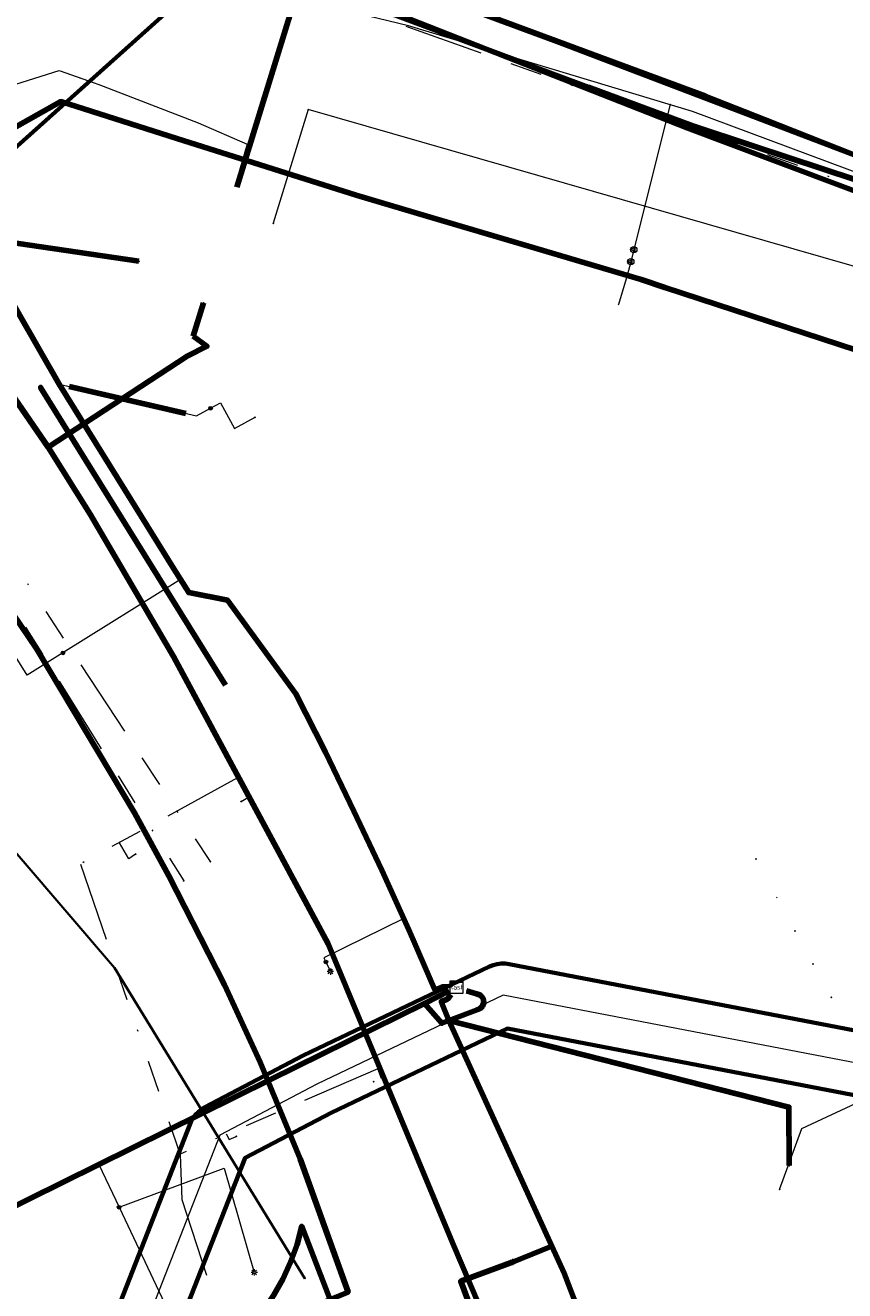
# Model space of a CAD drawing. Header units: metres. Extents: x 242122 to 243107, y 567823 to 568786.
# Tile 14 of 89: x 242314 to 242366, y 567951 to 568031. Entities that reach past the tile are written whole.
import ezdxf
from ezdxf.enums import TextEntityAlignment as Align
from ezdxf.lldxf.tags import DXFTag

# ---------------------------------------------------------------- set-up
doc = ezdxf.new("R2010")
doc.units = ezdxf.units.M
doc.linetypes.add('RI-OVERIG-SO', pattern=[17, 5, -2, 2, -2, 0, -2, 2, -2])
for name, color, linetype, lineweight in [('B-WA-KL-DATA-G', 90, 'KL-DATA-SO', 18), ('B-WA-KL-ET_LS-G', 190, 'KL-LS-SO', 18), ('B-WA-KL-ET_LS_KABELBED-G', 190, 'Continuous', 100), ('B-WA-OG-INFO_ORIENTATIEPOLYGOON-GV', 7, 'Continuous', 70), ('B-WE-IE-MEUBILAIR_ENEXIS NETBEHEER BV-S', 7, 'Continuous', 18), ('B-WE-KL-DATA_COAXKABEL_10_ZIGGO BV-G', 90, 'KL-DATA-SO', 18), ('B-WE-KL-DATA_DUCT_ZIGGO BV-G', 90, 'Continuous', 100), ('B-WE-KL-DATA_HULPSTUK_KPN BV-S', 90, 'Continuous', 18), ('B-WE-KL-DATA_KABELBED_KPN BV-G', 90, 'Continuous', 100), ('B-WE-KL-DATA_KABELBED_ZIGGO BV-G', 90, 'Continuous', 100), ('B-WE-KL-DATA_MANTELBUIS_75_ZIGGO BV-G', 90, 'Continuous', 100), ('B-WE-KL-DATA_REGGEFIBER OPERATOR BV-G', 90, 'KL-DATA-SO', 18), ('B-WE-KL-ET_LS_230 V_ENEXIS NETBEHEER BV-G', 190, 'KL-LS-SO', 18), ('B-WE-KL-ET_LS_400 V_ENEXIS NETBEHEER BV-G', 190, 'KL-LS-SO', 18), ('B-WE-KL-ET_LS_DUCT_ENEXIS NETBEHEER BV-G', 190, 'Continuous', 100), ('B-WE-KL-ET_LS_HULPSTUK_ENEXIS NETBEHEER BV-S', 190, 'Continuous', 18), ('B-WE-KL-ET_LS_KABELBED_ENEXIS NETBEHEER BV-G', 190, 'Continuous', 100), ('B-WE-KL-ET_LS_MANTELBUIS_OVERIG_50_ENEXIS NETBEHEER BV-G', 190, 'Continuous', 100), ('B-WE-KL-ET_MS_10 KV_ENEXIS NETBEHEER BV-G', 130, 'KL-MS-SO', 18), ('B-WE-KL-ET_MS_KABELBED_ENEXIS NETBEHEER BV-G', 130, 'Continuous', 100), ('B-WE-KL-GAS_HD_STAAL_100_8 BAR_ENEXIS NETBEHEER BV-G', 30, 'KL-GAS_HD-SO', 18), ('B-WE-KL-GAS_HULPSTUK_ENEXIS NETBEHEER BV-S', 30, 'Continuous', 18), ('B-WE-KL-GAS_LD_HULPSTUK_ENEXIS NETBEHEER BV-S', 50, 'Continuous', 18), ('B-WE-KL-GAS_LD_OVERIG_15_0.1 BAR_ENEXIS NETBEHEER BV-G', 50, 'KL-GAS_LD-SO', 18), ('B-WE-KL-GAS_LD_POLYETHYLEEN PE_25_0.1 BAR_ENEXIS NETBEHEER BV-G', 50, 'KL-GAS_LD-SO', 18), ('B-WE-KL-GAS_LD_POLYETHYLEEN PE_40_0.1 BAR_ENEXIS NETBEHEER BV-G', 50, 'KL-GAS_LD-SO', 18), ('B-WE-KL-GAS_LD_POLYETHYLEEN PE_50_0.1 BAR_ENEXIS NETBEHEER BV-G', 50, 'KL-GAS_LD-SO', 18), ('B-WE-KL-GAS_LD_SLAGVAST PVC_75_0.1 BAR_ENEXIS NETBEHEER BV-G', 50, 'KL-GAS_LD-SO', 18), ('B-WE-KL-WATER_HULPSTUK_WMD DRINKWATER NV-S', 170, 'Continuous', 18), ('B-WE-KL-WATER_POLYETHYLEEN PE_32_WMD DRINKWATER NV-G', 170, 'KL-WATER-SO', 18), ('B-WE-KL-WATER_POLYETHYLEEN PE_40_WMD DRINKWATER NV-G', 170, 'KL-WATER-SO', 18), ('B-WE-KL-WATER_POLYVINYLCHLORIDE PVC_32_WMD DRINKWATER NV-G', 170, 'KL-WATER-SO', 18), ('B-WE-RI-VRIJVERVAL_GEMEENTE TYNAARLO-G', 210, 'RI-OVERIG-SO', 18), ('B-WE-RI-VRIJVERVAL_HULPSTUK_GEMEENTE TYNAARLO-S', 210, 'Continuous', 18), ('V-WE-KL-WATER_GIETIJZER_150_WMD DRINKWATER NV-G', 170, 'V-KL-WATER-SO', 35), ('V-WE-KL-WATER_HULPSTUK_WMD DRINKWATER NV-S', 170, 'Continuous', 25)]:
    doc.layers.add(name, color=color, linetype=linetype, lineweight=lineweight)
doc.layers.add('B-WE-OG-INFO_EIS VOORZORGSMAATREGEL_ENEXIS NETBEHEER BV-GV', color=7, linetype='Continuous', lineweight=70, true_color=0xfa194b)
doc.styles.add('NLCS-ISO', font='NLCS-ISO.ttf')
doc.styles.get("Standard").update_dxf_attribs({"font": 'arial.ttf'})
tags = doc.linetypes.add('KL-DATA-SO', pattern='A,4,-1,[101,NLCS.shx,S=0.5,R=0,X=0,Y=0],-1,4,-1,["D",Standard,S=1,R=0,X=-0.25,Y=-0.5],-1.5', length=12.5).pattern_tags.tags
tags[18] = DXFTag(74, 10)
tags = doc.linetypes.add('KL-GAS_HD-SO', pattern='A,4,-1,[69,NLCS.shx,S=0.5,R=0,X=0,Y=0],-1,4,-1,["H",Standard,S=1,R=0,X=0,Y=-0.5],-2', length=13).pattern_tags.tags
tags[18] = DXFTag(74, 10)
tags = doc.linetypes.add('KL-GAS_LD-SO', pattern='A,4,-1,[69,NLCS.shx,S=0.5,R=0,X=0,Y=0],-1,4,-1,["L",Standard,S=1,R=0,X=0.25,Y=-0.5],-2', length=13).pattern_tags.tags
tags[18] = DXFTag(74, 10)
tags = doc.linetypes.add('KL-LS-SO', pattern='A,4,-1,[103,NLCS.shx,S=0.75,R=0,X=0,Y=0],-1,4,-1,["L",Standard,S=1,R=0,X=0,Y=-0.5],-2', length=13).pattern_tags.tags
tags[18] = DXFTag(74, 10)
tags = doc.linetypes.add('KL-MS-SO', pattern='A,4,-1,[103,NLCS.shx,S=0.75,R=0,X=0,Y=0],-1,4,-1,["M",Standard,S=1,R=0,X=0,Y=-0.5],-2', length=13).pattern_tags.tags
tags[18] = DXFTag(74, 10)
doc.linetypes.add('KL-WATER-SO', pattern='A,7,-0.5,[168,NLCS.shx,S=0.75,R=0,X=0.75,Y=0],-2', length=9.5)
doc.linetypes.add('V-KL-WATER-SO', pattern='A,3.5,[24,NLCS.shx,S=0.5,R=0,X=0,Y=0],3.5,-0.5,[168,NLCS.shx,S=0.75,R=0,X=0.75,Y=0],-2', length=9.5)

# ---------------------------------------------------------------- blocks, each defined once
blk = doc.blocks.new('SKL-WTB_HULP_OVERIG-SO')
at = {"color": 0, "linetype": 'ByBlock', "lineweight": 18}
for points in [[(-0.14, 0.14), (0.14, -0.14)], [(0.14, 0.14), (-0.14, -0.14)]]:
    blk.add_lwpolyline(points, dxfattribs=at)
at = {"color": 0, "linetype": 'ByBlock', "lineweight": 18, "style": 'NLCS-ISO', "flags": 1}
for tag, p in [('TYPE', (1.5, 0)), ('OMSCHRIJVING', (1.5, -3)), ('LABEL', (1.5, -1.5))]:
    blk.add_attdef(tag, p, '', height=1, dxfattribs=at)
blk = doc.blocks.new('SKL-WTB_HULP_VERLOOP-SO')
at = {"color": 0, "linetype": 'ByBlock', "lineweight": 18}
for points in [[(0.44, 0.72), (-0.88, 0)], [(0.44, -0.72), (-0.88, 0)], [(0.44, -0.72), (0.44, 0.72)]]:
    blk.add_lwpolyline(points, dxfattribs=at)
blk.add_circle((0, 0), 1, dxfattribs=at)
at = {"color": 0, "linetype": 'ByBlock', "lineweight": 18, "style": 'NLCS-ISO', "flags": 1}
for tag, p in [('TYPE', (1.5, 0)), ('OMSCHRIJVING', (1.5, -3)), ('LABEL', (1.5, -1.5))]:
    blk.add_attdef(tag, p, '', height=1, dxfattribs=at)
blk = doc.blocks.new('SKL-WTB_HULP_MOF-SO')
at = {"linetype": 'ByBlock', "lineweight": 18}
h = blk.add_hatch(color=0, dxfattribs=at)
h.dxf.hatch_style = 1
h.paths.add_polyline_path([(-0.5625, 0, 1), (0.5625, 0, 1)])
at = {"color": 0, "linetype": 'ByBlock', "lineweight": 18}
blk.add_circle((0, 0), 0.5625, dxfattribs=at)
at = {"color": 0, "linetype": 'ByBlock', "lineweight": 18, "style": 'NLCS-ISO', "flags": 1}
for tag, p in [('TYPE', (1.5, 0)), ('OMSCHRIJVING', (1.5, -3)), ('LABEL', (1.5, -1.5))]:
    blk.add_attdef(tag, p, '', height=1, dxfattribs=at)
blk = doc.blocks.new('SIE-MEUBILAIR_PAAL_LICHTMAST-SO')
for points in [[(-0.62, 0), (-1, 0)], [(-0.71, 0.71), (-0.44, 0.44)], [(0, 1), (0, 0.62)], [(0.44, 0.44), (0.71, 0.71)], [(1, 0), (0.62, 0)], [(-0.71, -0.71), (-0.44, -0.44)], [(0, -0.62), (0, -1)], [(0.44, -0.44), (0.71, -0.71)]]:
    blk.add_lwpolyline(points)
blk.add_circle((0, 0), 0.5)
blk = doc.blocks.new('SKL-WTB_HULP_KAST-SO')
at = {"color": 0, "linetype": 'ByBlock', "lineweight": 18}
for points in [[(-2, 2), (2, 2), (2, 1.68), (-2, 1.68)], [(-2, 1.52), (2, 1.52), (2, -2), (-2, -2)]]:
    blk.add_lwpolyline(points, close=True, dxfattribs=at)
at = {"color": 0, "linetype": 'ByBlock', "lineweight": 18, "style": 'NLCS-ISO'}
blk.add_text('kast', height=1.5, dxfattribs=at).set_placement((0, 0), align=Align.MIDDLE_CENTER)
at = {"color": 0, "linetype": 'ByBlock', "lineweight": 18, "style": 'NLCS-ISO', "flags": 1}
for tag, p in [('TYPE', (2.5, 0)), ('OMSCHRIJVING', (2.5, -3)), ('LABEL', (2.5, -1.5))]:
    blk.add_attdef(tag, p, '', height=1, dxfattribs=at)
blk = doc.blocks.new('SRI-HULP_OVERIG-SO')
at = {"color": 0, "linetype": 'ByBlock', "lineweight": 18}
for points in [[(-0.14, 0.14), (0.14, -0.14)], [(0.14, 0.14), (-0.14, -0.14)]]:
    blk.add_lwpolyline(points, dxfattribs=at)
at = {"color": 0, "linetype": 'ByBlock', "lineweight": 18, "style": 'NLCS-ISO', "flags": 1}
for tag, p in [('TYPE', (1.5, 0)), ('OMSCHRIJVING', (1.5, -3)), ('LABEL', (1.5, -1.5))]:
    blk.add_attdef(tag, p, '', height=1, dxfattribs=at)

msp = doc.modelspace()

# ---------------------------------------------------------------- linework, layer by layer
at = {"layer": 'B-WA-KL-DATA-G'}
msp.add_lwpolyline([(242292.351, 568008.737), (242294.332, 568009.968), (242296.032, 568013.292), (242301.625, 568019.538), (242300.963, 568021.839), (242306.999, 568025.186), (242311.115, 568026.269), (242316.192, 568027.865), (242318.101, 568027.19)], dxfattribs=at)
at = {"layer": 'B-WA-KL-ET_LS-G'}
msp.add_lwpolyline([(242316.571, 568025.82), (242316.289, 568025.909), (242310.177, 568022.486)], dxfattribs=at)
at = {"layer": 'B-WA-KL-ET_LS_KABELBED-G'}
msp.add_lwpolyline([(242316.571, 568025.82), (242316.289, 568025.909), (242310.177, 568022.486)], dxfattribs=at)
at = {"layer": 'B-WA-OG-INFO_ORIENTATIEPOLYGOON-GV'}
msp.add_lwpolyline([(242751.967, 568556.271), (242565.688, 568463.851), (242442.85, 568671.226), (242460.056, 568681.418), (242444.987, 568707.443), (242384.409, 568672.369), (242399.477, 568646.343), (242416.686, 568656.536), (242474.782, 568558.454), (242515.844, 568427.317), (242539.317, 568384.982), (242400.498, 568317.023), (242430.516, 568248.248), (242303.944, 568199.794), (242325.606, 568144.321), (242183.26, 568088.734), (242295.105, 568006.717), (242295.17, 568006.649), (242357.548, 568062.526), (242331.727, 568128.648), (242468.882, 568171.376), (242541.371, 568017.685), (242914.445, 568112.908)], dxfattribs=at)
at = {"layer": 'B-WE-KL-DATA_COAXKABEL_10_ZIGGO BV-G'}
msp.add_lwpolyline([(242472.872, 567982.999), (242450.413, 567991.736), (242443.27, 567994.221), (242432.647, 567993.796), (242404.831, 568000.849), (242389.561, 568004.768), (242376.72, 568009.446), (242379.305, 568016.479), (242372.853, 568018.829), (242355.756, 568024.467), (242331.372, 568033.576), (242327.351, 568020.544)], dxfattribs=at)
at = {"layer": 'B-WE-KL-DATA_DUCT_ZIGGO BV-G'}
msp.add_lwpolyline([(242438.292, 567995.297), (242434.862, 567996.005), (242431.458, 567996.834), (242428.087, 567997.782), (242423.286, 567999.348), (242409.823, 568004.222), (242408.209, 568005.547), (242373.374, 568019.72), (242356.819, 568026.246), (242349.663, 568028.901), (242327.721, 568037.008)], dxfattribs=at)
msp.add_lwpolyline([(242438.292, 567995.297), (242434.862, 567996.005), (242431.458, 567996.834), (242428.087, 567997.782), (242423.286, 567999.348), (242409.823, 568004.222), (242408.209, 568005.547), (242373.374, 568019.72), (242356.819, 568026.246), (242349.663, 568028.901), (242327.721, 568037.008)], dxfattribs=at)
at = {"layer": 'B-WE-KL-DATA_KABELBED_KPN BV-G'}
for points in [[(242242.881, 568070.138), (242287.193, 568038.729), (242296.342, 568029.39), (242304.891, 568019.499), (242305.909, 568018.13), (242315.497, 568004.211), (242318.139, 568000.001), (242323.387, 567991.057), (242333.089, 567973.018), (242340.924, 567954.18), (242354.55, 567922.254), (242357.472, 567915.407), (242361.308, 567905.114), (242368.098, 567886.894), (242375.355, 567868.258), (242377.031, 567863.877), (242379.475, 567857.676), (242376.399, 567856.519), (242370.452, 567854.325), (242368.018, 567853.418)], [(242356.046, 568026.42), (242251.003, 568066.435), (242244.38, 568069.494), (242243.471, 568069.858), (242243.448, 568069.874), (242242.881, 568070.138)], [(242411.484, 568005.302), (242411.484, 568005.302), (242411.276, 568005.381), (242356.046, 568026.42)], [(242305.864, 568018.136), (242305.909, 568018.13), (242321.2, 568015.879)], [(242324.617, 568011.179), (242325.262, 568013.267)], [(242324.229, 568009.92), (242325.479, 568010.54), (242324.617, 568011.179)], [(242315.441, 568004.175), (242315.497, 568004.211), (242324.229, 568009.92)], [(242310.228, 567941.995), (242310.373, 567941.894), (242310.525, 567941.805), (242310.684, 567941.729), (242310.849, 567941.666), (242311.018, 567941.616), (242311.191, 567941.581), (242314.79, 567943.341), (242328.256, 567949.037), (242329.002, 567949.95), (242329.668, 567950.923), (242330.249, 567951.949), (242330.74, 567953.021), (242331.139, 567954.13), (242331.441, 567955.27), (242338.699, 567936.445), (242338.805, 567936.169)]]:
    msp.add_lwpolyline(points, dxfattribs=at)
at = {"layer": 'B-WE-KL-DATA_KABELBED_ZIGGO BV-G'}
for points in [[(242327.351, 568020.544), (242331.372, 568033.576), (242341.484, 568029.798)], [(242349.663, 568028.901), (242341.692, 568031.846)], [(242349.448, 568026.823), (242341.484, 568029.798)], [(242356.819, 568026.246), (242349.663, 568028.901)], [(242355.996, 568024.388), (242349.448, 568026.823)], [(242360.541, 568024.779), (242356.819, 568026.246)], [(242480.322, 567993.949), (242480.091, 567993.57), (242473.62, 567993.601), (242460.924, 567993.158), (242455.816, 567993.282), (242451.996, 567993.597), (242449.461, 567993.912), (242446.937, 567994.311), (242441.365, 567995.375), (242438.292, 567995.297), (242434.862, 567996.005), (242431.458, 567996.834), (242428.087, 567997.782), (242423.286, 567999.348), (242409.823, 568004.222), (242408.209, 568005.547), (242373.374, 568019.72), (242360.541, 568024.779)], [(242359.795, 568023.135), (242355.996, 568024.388)], [(242376.72, 568009.446), (242379.305, 568016.479), (242372.853, 568018.829), (242359.795, 568023.135)]]:
    msp.add_lwpolyline(points, dxfattribs=at)
at = {"layer": 'B-WE-KL-DATA_MANTELBUIS_75_ZIGGO BV-G'}
for points in [[(242349.663, 568028.901), (242341.692, 568031.846)], [(242349.448, 568026.823), (242341.484, 568029.798)], [(242356.819, 568026.246), (242360.541, 568024.779)], [(242355.996, 568024.388), (242359.795, 568023.135)]]:
    msp.add_lwpolyline(points, dxfattribs=at)
at = {"layer": 'B-WE-KL-DATA_REGGEFIBER OPERATOR BV-G'}
msp.add_lwpolyline([(242312.952, 567948.599), (242305.537, 567962.178), (242299.233, 567974.943), (242290.29, 567992.346), (242288.855, 567994.364), (242285.848, 568000.669), (242284.61, 568002.496), (242285.26, 568002.841), (242290.965, 568007.876), (242294.332, 568009.968), (242296.032, 568013.292), (242301.625, 568019.538), (242300.963, 568021.839), (242306.999, 568025.186), (242311.115, 568026.269), (242316.192, 568027.865), (242318.682, 568026.984), (242324.922, 568024.57), (242328.006, 568023.239), (242327.23, 568020.582)], dxfattribs=at)
at = {"layer": 'B-WE-KL-ET_LS_230 V_ENEXIS NETBEHEER BV-G'}
for points in [[(242216.949, 568086.925), (242217.149, 568086.671), (242217.439, 568085.911), (242241.794, 568067.207), (242255.023, 568057.867), (242276.175, 568042.345), (242283.614, 568038.102), (242293.897, 568032.246), (242303.934, 568026.506), (242304.772, 568025.953), (242305.562, 568025.333), (242306.297, 568024.649), (242306.973, 568023.907), (242307.594, 568023.111), (242316.184, 568008.168), (242324.331, 567995.071), (242326.771, 567994.591), (242331.074, 567988.708), (242332.922, 567985.04), (242334.719, 567981.346), (242336.467, 567977.629), (242338.163, 567973.889), (242338.452, 567973.228)], [(242338.452, 567973.228), (242339.81, 567970.127), (242340.289, 567970.313), (242340.613, 567970.305)], [(242304.357, 567952.087), (242309.955, 567954.842), (242339.16, 567969.257), (242340.71, 567970.06)], [(242329.438, 567964.459), (242339.16, 567969.257), (242340.71, 567970.06)], [(242347.165, 567954.025), (242340.68, 567968.189), (242340.202, 567969.39), (242340.593, 567969.542), (242340.804, 567969.823)], [(242304.357, 567952.087), (242309.955, 567954.842), (242329.438, 567964.459)], [(242318.683, 567959.151), (242319.958, 567956.461)], [(242319.958, 567956.461), (242326.553, 567958.912), (242328.45, 567952.373)], [(242319.958, 567956.461), (242324.619, 567946.626)], [(242347.165, 567954.025), (242344.675, 567953.024)], [(242365.273, 567906.371), (242364.488, 567908.345), (242363.34, 567911.524), (242352.548, 567940.3), (242347.933, 567952.33), (242347.165, 567954.025)], [(242344.675, 567953.024), (242344.564, 567952.98), (242341.43, 567951.818), (242348.593, 567932.5)]]:
    msp.add_lwpolyline(points, dxfattribs=at)
at = {"layer": 'B-WE-KL-ET_LS_400 V_ENEXIS NETBEHEER BV-G'}
for points in [[(242360.916, 568022.269), (242355.68, 568024.234), (242328.061, 568035.107), (242326.095, 568035.666), (242324.091, 568036.052), (242322.061, 568036.262), (242320.021, 568036.294), (242317.985, 568036.148), (242317.541, 568036.077)], [(242339.297, 568018.723), (242334.853, 568020.042), (242323.584, 568023.597), (242316.289, 568025.909), (242310.177, 568022.486)], [(242376.653, 568016.365), (242360.916, 568022.269)], [(242308.495, 568021.543), (242316.184, 568008.168), (242320.319, 568001.52)], [(242345.689, 568016.826), (242339.297, 568018.723)], [(242354.247, 568014.242), (242352.764, 568014.728), (242345.689, 568016.826)], [(242382.448, 568007.383), (242380.148, 568006.073), (242369.57, 568009.23), (242354.247, 568014.242)], [(242316.184, 568008.168), (242324.82, 568006.168), (242325.707, 568006.651)], [(242325.707, 568006.651), (242326.334, 568006.992), (242327.211, 568005.379), (242328.502, 568006.081)], [(242320.319, 568001.52), (242323.397, 567996.573)], [(242323.824, 567995.886), (242316.428, 567991.285)], [(242323.397, 567996.573), (242324.331, 567995.071), (242326.771, 567994.591), (242331.074, 567988.708), (242332.922, 567985.04), (242334.719, 567981.346), (242336.467, 567977.629), (242338.163, 567973.889), (242338.452, 567973.228)], [(242316.428, 567991.285), (242314.178, 567989.886), (242312.903, 567991.937)], [(242337.844, 567974.593), (242332.834, 567972.134), (242332.957, 567971.87)], [(242338.452, 567973.228), (242339.81, 567970.127), (242340.289, 567970.313), (242340.613, 567970.305)], [(242332.957, 567971.87), (242333.238, 567971.27)], [(242228.404, 567885.362), (242239.501, 567890.308), (242242.415, 567891.841), (242245.323, 567893.404), (242248.216, 567894.995), (242251.092, 567896.614), (242310.192, 567929.472), (242319.555, 567933.517), (242320.063, 567934.167), (242309.955, 567954.842), (242339.16, 567969.257), (242340.234, 567968.019), (242342.62, 567968.931), (242342.795, 567969.086), (242342.884, 567969.33), (242342.839, 567969.586), (242342.672, 567969.785), (242342.428, 567969.874), (242341.787, 567970.057)], [(242329.438, 567964.459), (242339.16, 567969.257), (242340.71, 567970.06)], [(242329.438, 567964.459), (242339.16, 567969.257), (242340.71, 567970.06)], [(242362.072, 567959.081), (242362.051, 567962.758), (242340.68, 567968.189), (242340.202, 567969.39), (242340.593, 567969.542), (242340.804, 567969.823)], [(242365.273, 567906.371), (242364.488, 567908.345), (242363.34, 567911.524), (242352.548, 567940.3), (242347.933, 567952.33), (242347.165, 567954.025), (242340.68, 567968.189), (242340.202, 567969.39), (242340.593, 567969.542), (242340.804, 567969.823)], [(242304.357, 567952.087), (242309.955, 567954.842), (242329.438, 567964.459)], [(242304.357, 567952.087), (242309.955, 567954.842), (242329.438, 567964.459)]]:
    msp.add_lwpolyline(points, dxfattribs=at)
at = {"layer": 'B-WE-KL-ET_LS_DUCT_ENEXIS NETBEHEER BV-G'}
msp.add_lwpolyline([(242319.969, 568000), (242315.021, 568007.954), (242326.647, 567989.264)], dxfattribs=at)
at = {"layer": 'B-WE-KL-ET_LS_KABELBED_ENEXIS NETBEHEER BV-G'}
for points in [[(242360.916, 568022.269), (242355.68, 568024.234), (242328.061, 568035.107), (242326.095, 568035.666), (242324.091, 568036.052), (242322.061, 568036.262), (242320.021, 568036.294), (242317.985, 568036.148), (242317.541, 568036.077)], [(242339.297, 568018.723), (242334.853, 568020.042), (242323.584, 568023.597), (242316.289, 568025.909), (242310.177, 568022.486)], [(242376.653, 568016.365), (242360.916, 568022.269)], [(242308.495, 568021.543), (242316.184, 568008.168), (242320.319, 568001.52)], [(242345.689, 568016.826), (242339.297, 568018.723)], [(242354.247, 568014.242), (242352.764, 568014.728), (242345.689, 568016.826)], [(242382.448, 568007.383), (242380.148, 568006.073), (242369.57, 568009.23), (242354.247, 568014.242)], [(242319.969, 568000), (242315.021, 568007.954), (242326.647, 567989.264)], [(242320.319, 568001.52), (242323.397, 567996.573)], [(242323.397, 567996.573), (242324.331, 567995.071), (242326.771, 567994.591), (242331.074, 567988.708), (242332.922, 567985.04), (242334.719, 567981.346), (242336.467, 567977.629), (242338.163, 567973.889), (242338.452, 567973.228)], [(242338.452, 567973.228), (242339.81, 567970.127), (242340.289, 567970.313), (242340.613, 567970.305)], [(242339.16, 567969.257), (242340.71, 567970.06)], [(242340.68, 567968.189), (242340.202, 567969.39), (242340.593, 567969.542), (242340.804, 567969.823)], [(242340.68, 567968.189), (242342.62, 567968.931), (242342.795, 567969.086), (242342.884, 567969.33), (242342.839, 567969.586), (242342.672, 567969.785), (242342.428, 567969.874), (242341.787, 567970.057)], [(242329.438, 567964.459), (242339.16, 567969.257)], [(242339.16, 567969.257), (242340.234, 567968.019), (242340.68, 567968.189)], [(242362.072, 567959.081), (242362.051, 567962.758), (242340.68, 567968.189)], [(242347.165, 567954.025), (242340.68, 567968.189)], [(242309.955, 567954.842), (242329.438, 567964.459)], [(242347.165, 567954.025), (242344.675, 567953.024)], [(242365.273, 567906.371), (242364.488, 567908.345), (242363.34, 567911.524), (242352.548, 567940.3), (242347.933, 567952.33), (242347.165, 567954.025)], [(242344.675, 567953.024), (242344.564, 567952.98), (242341.43, 567951.818), (242348.593, 567932.5)]]:
    msp.add_lwpolyline(points, dxfattribs=at)
at = {"layer": 'B-WE-KL-ET_LS_MANTELBUIS_OVERIG_50_ENEXIS NETBEHEER BV-G'}
msp.add_lwpolyline([(242324.145, 568006.324), (242316.823, 568008.02)], dxfattribs=at)
at = {"layer": 'B-WE-KL-ET_MS_10 KV_ENEXIS NETBEHEER BV-G'}
msp.add_lwpolyline([(242329.846, 567949.295), (242334.348, 567951.141), (242331.341, 567959.495), (242328.825, 567965.57), (242326.572, 567970.437), (242323.079, 567977.275), (242320.929, 567981.237), (242314.779, 567991.521), (242310.272, 567998.175), (242304.76, 568005.769), (242300.129, 568010.989), (242299.062, 568010.01), (242297.01, 568012.159)], dxfattribs=at)
at = {"layer": 'B-WE-KL-ET_MS_KABELBED_ENEXIS NETBEHEER BV-G'}
msp.add_lwpolyline([(242329.846, 567949.295), (242334.348, 567951.141), (242331.341, 567959.495), (242328.825, 567965.57), (242326.572, 567970.437), (242323.079, 567977.275), (242320.929, 567981.237), (242314.779, 567991.521), (242310.272, 567998.175), (242304.76, 568005.769), (242300.129, 568010.989), (242299.062, 568010.01), (242297.01, 568012.159)], dxfattribs=at)
at = {"layer": 'B-WE-KL-GAS_HD_STAAL_100_8 BAR_ENEXIS NETBEHEER BV-G'}
msp.add_lwpolyline([(242438.693, 567995.247), (242432.345, 567996.439), (242429.025, 567997.143), (242425.737, 567997.979), (242422.485, 567998.945), (242419.274, 568000.041), (242416.109, 568001.264), (242401.722, 568007.59), (242384.953, 567961.933), (242344.095, 567969.776), (242332.392, 567964.185), (242326.283, 567960.985), (242319.788, 567944.402), (242322.95, 567936.618), (242306.468, 567928.527), (242305.089, 567927.814), (242303.719, 567927.086), (242302.357, 567926.341), (242301.003, 567925.582), (242299.659, 567924.806), (242244.704, 567894.773), (242225.477, 567884.852)], dxfattribs=at)
at = {"layer": 'B-WE-KL-GAS_LD_OVERIG_15_0.1 BAR_ENEXIS NETBEHEER BV-G'}
msp.add_lwpolyline([(242351.897, 568014.981), (242351.343, 568013.164)], dxfattribs=at)
at = {"layer": 'B-WE-KL-GAS_LD_POLYETHYLEEN PE_25_0.1 BAR_ENEXIS NETBEHEER BV-G'}
msp.add_lwpolyline([(242352.116, 568015.856), (242351.897, 568014.981)], dxfattribs=at)
at = {"layer": 'B-WE-KL-GAS_LD_POLYETHYLEEN PE_40_0.1 BAR_ENEXIS NETBEHEER BV-G'}
msp.add_lwpolyline([(242352.306, 568016.614), (242352.116, 568015.856)], dxfattribs=at)
at = {"layer": 'B-WE-KL-GAS_LD_POLYETHYLEEN PE_50_0.1 BAR_ENEXIS NETBEHEER BV-G'}
msp.add_lwpolyline([(242354.589, 568025.723), (242352.306, 568016.614)], dxfattribs=at)
at = {"layer": 'B-WE-KL-GAS_LD_SLAGVAST PVC_75_0.1 BAR_ENEXIS NETBEHEER BV-G'}
msp.add_lwpolyline([(242404.833, 568006.624), (242383.398, 568015.01), (242373.132, 568018.904), (242356.006, 568025.296), (242338.148, 568030.675), (242326.634, 568033.481), (242320.432, 568035.396), (242319.524, 568035.634), (242318.599, 568035.793), (242317.664, 568035.87), (242316.726, 568035.865), (242315.792, 568035.779), (242314.869, 568035.612), (242313.964, 568035.364), (242313.084, 568035.039), (242312.235, 568034.638), (242311.425, 568034.165), (242310.659, 568033.623), (242309.943, 568033.017), (242309.637, 568032.731), (242304.48, 568041.436), (242244.024, 568070.477)], dxfattribs=at)
at = {"layer": 'B-WE-KL-WATER_POLYETHYLEEN PE_32_WMD DRINKWATER NV-G'}
msp.add_lwpolyline([(242331.85, 568025.406), (242329.647, 568018.266)], dxfattribs=at)
at = {"layer": 'B-WE-KL-WATER_POLYETHYLEEN PE_40_WMD DRINKWATER NV-G'}
msp.add_lwpolyline([(242361.467, 567957.585), (242362.863, 567961.412), (242377.149, 567968.06), (242396.975, 567962.312)], dxfattribs=at)
at = {"layer": 'B-WE-KL-WATER_POLYVINYLCHLORIDE PVC_32_WMD DRINKWATER NV-G'}
msp.add_lwpolyline([(242408.618, 568003.289), (242395.937, 568008.412), (242382.468, 568012.458), (242371.348, 568014.057), (242331.85, 568025.406)], dxfattribs=at)
at = {"layer": 'B-WE-OG-INFO_EIS VOORZORGSMAATREGEL_ENEXIS NETBEHEER BV-GV'}
for points in [[(242438.324, 567993.281), (242431.976, 567994.473), (242428.533, 567995.205), (242425.244, 567996.041), (242421.839, 567997.052), (242418.628, 567998.148), (242415.304, 567999.433), (242402.866, 568004.902), (242386.83, 567961.243), (242386.713, 567960.983), (242386.578, 567960.767), (242386.419, 567960.573), (242386.236, 567960.399), (242386.032, 567960.249), (242385.81, 567960.126), (242385.575, 567960.032), (242385.33, 567959.969), (242385.08, 567959.937), (242384.827, 567959.937), (242384.576, 567959.969), (242344.364, 567967.688), (242333.287, 567962.396), (242327.873, 567959.56), (242321.941, 567944.416)], [(242317.926, 567945.131), (242324.421, 567961.714), (242324.487, 567961.865), (242324.613, 567962.085), (242324.764, 567962.286), (242324.941, 567962.468), (242325.138, 567962.625), (242325.354, 567962.756), (242331.53, 567965.99), (242343.233, 567971.581), (242343.473, 567971.677), (242343.718, 567971.74), (242343.968, 567971.772), (242344.221, 567971.772), (242344.472, 567971.74), (242383.661, 567964.217)]]:
    msp.add_lwpolyline(points, dxfattribs=at)
at = {"layer": 'B-WE-RI-VRIJVERVAL_GEMEENTE TYNAARLO-G'}
for points in [[(242321.873, 568036.357), (242368.947, 568019.66)], [(242308.15, 568004.825), (242325.683, 567978.174)], [(242307.142, 568004.017), (242324.018, 567976.965)], [(242327.621, 567981.953), (242328.059, 567982.194), (242327.402, 567983.441), (242317.522, 567978.023), (242323.803, 567959.78), (242323.895, 567956.958), (242328.336, 567943.303)], [(242320.993, 567978.645), (242320.564, 567978.353), (242319.987, 567979.35)], [(242336.445, 567964.545), (242336.209, 567965.149), (242323.793, 567959.794)], [(242326.696, 567961.084), (242326.867, 567960.716), (242327.314, 567960.914)]]:
    msp.add_lwpolyline(points, dxfattribs=at)
at = {"layer": 'V-WE-KL-WATER_GIETIJZER_150_WMD DRINKWATER NV-G'}
msp.add_lwpolyline([(242288.912, 568002.838), (242298.679, 567995.986), (242319.664, 567971.493), (242331.632, 567951.999)], dxfattribs=at)

# ---------------------------------------------------------------- block references
at = {"layer": 'B-WE-IE-MEUBILAIR_ENEXIS NETBEHEER BV-S', "xscale": 0.2, "yscale": 0.2, "zscale": 0.2}
for p in [(242333.238, 567971.27), (242344.675, 567953.024), (242328.45, 567952.373)]:
    msp.add_blockref('SIE-MEUBILAIR_PAAL_LICHTMAST-SO', p, dxfattribs=at)
at = {"layer": 'B-WE-KL-DATA_HULPSTUK_KPN BV-S', "xscale": 0.2, "yscale": 0.2, "zscale": 0.2}
for p in [(242356.046, 568026.42), (242321.2, 568015.878), (242325.262, 568013.267), (242324.617, 568011.179), (242324.229, 568009.92), (242315.441, 568004.175)]:
    msp.add_blockref('SKL-WTB_HULP_OVERIG-SO', p, dxfattribs=at)
at = {"layer": 'B-WE-KL-ET_LS_HULPSTUK_ENEXIS NETBEHEER BV-S', "xscale": 0.2, "yscale": 0.2, "zscale": 0.2}
for name, p in [('SKL-WTB_HULP_MOF-SO', (242351.21, 568025.994)), ('SKL-WTB_HULP_MOF-SO', (242360.916, 568022.269)), ('SKL-WTB_HULP_MOF-SO', (242339.297, 568018.723)), ('SKL-WTB_HULP_MOF-SO', (242345.689, 568016.826)), ('SKL-WTB_HULP_MOF-SO', (242354.247, 568014.242)), ('SKL-WTB_HULP_MOF-SO', (242316.184, 568008.168)), ('SKL-WTB_HULP_MOF-SO', (242325.707, 568006.651)), ('SKL-WTB_HULP_OVERIG-SO', (242328.502, 568006.081)), ('SKL-WTB_HULP_MOF-SO', (242320.319, 568001.52)), ('SKL-WTB_HULP_MOF-SO', (242322.319, 567998.306)), ('SKL-WTB_HULP_MOF-SO', (242323.397, 567996.573)), ('SKL-WTB_HULP_MOF-SO', (242323.824, 567995.886)), ('SKL-WTB_HULP_MOF-SO', (242316.428, 567991.285)), ('SKL-WTB_HULP_MOF-SO', (242337.844, 567974.593)), ('SKL-WTB_HULP_MOF-SO', (242338.452, 567973.228)), ('SKL-WTB_HULP_MOF-SO', (242338.452, 567973.228)), ('SKL-WTB_HULP_MOF-SO', (242332.957, 567971.87)), ('SKL-WTB_HULP_KAST-SO', (242341.156, 567970.291)), ('SKL-WTB_HULP_MOF-SO', (242329.438, 567964.459)), ('SKL-WTB_HULP_MOF-SO', (242329.438, 567964.459)), ('SKL-WTB_HULP_MOF-SO', (242329.438, 567964.459)), ('SKL-WTB_HULP_MOF-SO', (242318.683, 567959.151)), ('SKL-WTB_HULP_OVERIG-SO', (242362.072, 567959.081)), ('SKL-WTB_HULP_MOF-SO', (242319.958, 567956.461)), ('SKL-WTB_HULP_MOF-SO', (242347.165, 567954.025))]:
    msp.add_blockref(name, p, dxfattribs=at)
at = {"layer": 'B-WE-KL-GAS_HULPSTUK_ENEXIS NETBEHEER BV-S', "xscale": 0.2, "yscale": 0.2, "zscale": 0.2}
msp.add_blockref('SKL-WTB_HULP_OVERIG-SO', (242351.897, 568014.981), dxfattribs=at)
at = {"layer": 'B-WE-KL-GAS_LD_HULPSTUK_ENEXIS NETBEHEER BV-S', "xscale": 0.2, "yscale": 0.2, "zscale": 0.2}
for name, p in [('SKL-WTB_HULP_OVERIG-SO', (242354.589, 568025.723)), ('SKL-WTB_HULP_VERLOOP-SO', (242352.306, 568016.614)), ('SKL-WTB_HULP_VERLOOP-SO', (242352.116, 568015.856)), ('SKL-WTB_HULP_OVERIG-SO', (242351.343, 568013.164))]:
    msp.add_blockref(name, p, dxfattribs=at)
at = {"layer": 'B-WE-KL-WATER_HULPSTUK_WMD DRINKWATER NV-S', "xscale": 0.2, "yscale": 0.2, "zscale": 0.2}
for p in [(242331.85, 568025.406), (242329.647, 568018.266), (242361.467, 567957.585)]:
    msp.add_blockref('SKL-WTB_HULP_OVERIG-SO', p, dxfattribs=at)
at = {"layer": 'B-WE-RI-VRIJVERVAL_HULPSTUK_GEMEENTE TYNAARLO-S', "xscale": 0.2, "yscale": 0.2, "zscale": 0.2}
for p in [(242327.621, 567981.953), (242320.993, 567978.645), (242325.683, 567978.174), (242359.987, 567978.333), (242324.018, 567976.965), (242361.299, 567975.918), (242362.441, 567973.818), (242363.57, 567971.744), (242364.725, 567969.644), (242335.95, 567964.353), (242327.314, 567960.914)]:
    msp.add_blockref('SRI-HULP_OVERIG-SO', p, dxfattribs=at)
at = {"layer": 'V-WE-KL-WATER_HULPSTUK_WMD DRINKWATER NV-S', "xscale": 0.2, "yscale": 0.2, "zscale": 0.2}
msp.add_blockref('SKL-WTB_HULP_OVERIG-SO', (242331.632, 567951.999), dxfattribs=at)

doc.saveas('drawing.dxf')
